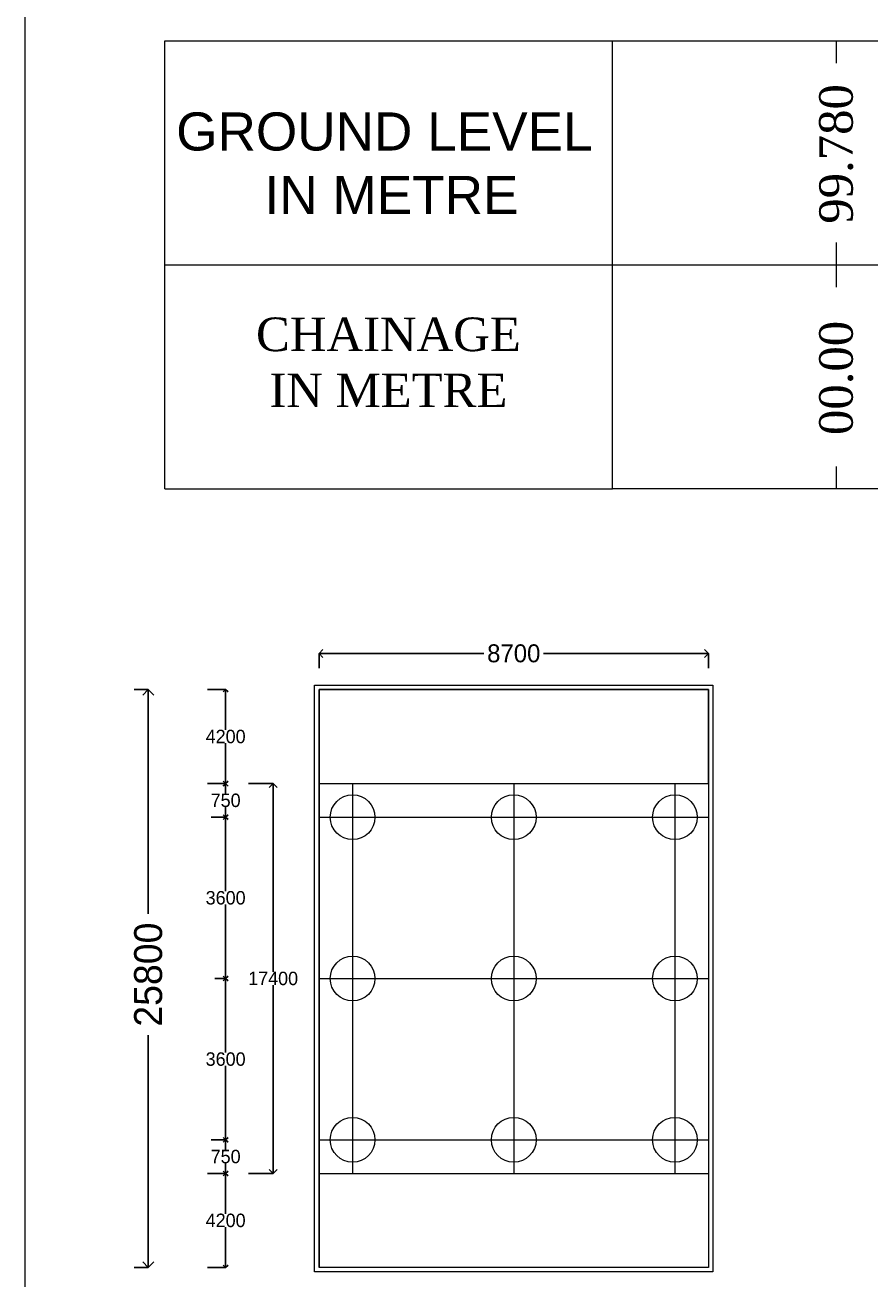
# Model space of a CAD drawing. Header units: millimetres. Extents: x -20950785 to 389010297, y -11535949 to 14056629.
# Tile 50 of 256: x 9284767 to 9322512, y -326331 to -270360. Entities that reach past the tile are written whole.
import ezdxf

# ---------------------------------------------------------------- set-up
doc = ezdxf.new("R2010")
doc.units = ezdxf.units.MM
doc.header["$LTSCALE"] = 60
doc.header["$MEASUREMENT"] = 0
doc.linetypes.add('ACAD_ISO03W100', pattern=[30, 12, -18])
doc.linetypes.add('DASHED2', pattern=[9.525, 6.35, -3.175])
doc.layers.add('PDF_H.F.L.', color=7, linetype='ACAD_ISO03W100')
doc.layers.add('TEXT', color=7, linetype='Continuous')
doc.styles.add('PDF Arial Bold', font='times.ttf')
doc.dimstyles.get("Standard").update_dxf_attribs({"dimtxt": 400, "dimasz": 215, "dimexe": 0.18, "dimexo": 0.0625, "dimgap": 0.09, "dimtad": 0, "dimtih": 1, "dimtoh": 1, "dimdec": 0, "dimzin": 4, "dimdsep": 46, "dimtxsty": 'Standard', "dimblk": 'OPEN90', "dimcen": 0, "dimadec": 0, "dimazin": 1, "dimtfac": 1, "dimtdec": 0, "dimtix": 1, "dimtofl": 0, "dimtmove": 0, "dimatfit": 3, "dimldrblk": 'OPEN30', "dimfxl": 1, "dimtolj": 1, "dimtzin": 0, "dimarcsym": 0})

# ---------------------------------------------------------------- blocks, each defined once
blk = doc.blocks.new('_Open90')
at = {"color": 0, "linetype": 'ByBlock', "lineweight": -2}
for p, q in [((0, 0), (-1, 0)), ((-0.5, 0.5), (0, 0)), ((0, 0), (-0.5, -0.5))]:
    blk.add_line(p, q, dxfattribs=at)
blk = doc.blocks.new('*D1521')
at = {"color": 0, "linetype": 'Continuous', "lineweight": -2, "transparency": 16777216}
for p, q in [((9293250, -305721), (9293729, -305721)), ((9293728, -305936), (9293728, -309021)), ((9293728, -312706), (9293728, -309622)), ((9293250, -312921), (9293729, -312921))]:
    blk.add_line(p, q, dxfattribs=at)
at = {"layer": 'Defpoints', "color": 0, "linetype": 'Continuous', "lineweight": 9, "transparency": 16777216}
for p in [(9293250, -305721), (9293250, -312921), (9293728, -312921)]:
    blk.add_point(p, dxfattribs=at)
at = {"color": 0, "linetype": 'Continuous', "lineweight": -2, "transparency": 16777216, "xscale": 215, "yscale": 215, "zscale": 215}
for p, rotation in [((9293728, -305721), 90), ((9293728, -312921), 270)]:
    blk.add_blockref('_Open90', p, dxfattribs=dict(at, rotation=rotation))
at = {"color": 0, "linetype": 'Continuous', "lineweight": 9, "transparency": 16777216, "insert": (9293728, -309321), "char_height": 400, "attachment_point": 5}
blk.add_mtext('\\A1;{\\H1.5x;3600}', dxfattribs=at)
blk = doc.blocks.new('_Open30')
at = {"color": 0, "linetype": 'ByBlock', "lineweight": -2}
for p, q in [((-1, 0.27), (0, 0)), ((0, 0), (-1, -0.27)), ((0, 0), (-1, 0))]:
    blk.add_line(p, q, dxfattribs=at)
blk = doc.blocks.new('*D1522')
at = {"color": 0, "linetype": 'Continuous', "lineweight": -2, "transparency": 16777216}
for p, q in [((9293250, -312921), (9293729, -312921)), ((9293728, -313136), (9293728, -316221)), ((9293728, -319906), (9293728, -316821)), ((9293250, -320121), (9293729, -320121))]:
    blk.add_line(p, q, dxfattribs=at)
at = {"layer": 'Defpoints', "color": 0, "linetype": 'Continuous', "lineweight": 9, "transparency": 16777216}
for p in [(9293250, -312921), (9293250, -320121), (9293728, -320121)]:
    blk.add_point(p, dxfattribs=at)
at = {"color": 0, "linetype": 'Continuous', "lineweight": -2, "transparency": 16777216, "xscale": 215, "yscale": 215, "zscale": 215}
for p, rotation in [((9293728, -312921), 90), ((9293728, -320121), 270)]:
    blk.add_blockref('_Open90', p, dxfattribs=dict(at, rotation=rotation))
at = {"color": 0, "linetype": 'Continuous', "lineweight": 9, "transparency": 16777216, "insert": (9293728, -316521), "char_height": 400, "attachment_point": 5}
blk.add_mtext('\\A1;{\\H1.5x;3600}', dxfattribs=at)
blk = doc.blocks.new('*D1523')
at = {"color": 0, "linetype": 'Continuous', "lineweight": -2, "transparency": 16777216}
for p, q in [((9293078, -320121), (9293729, -320121)), ((9293728, -320336), (9293728, -320571)), ((9293728, -321406), (9293728, -321172)), ((9293078, -321621), (9293729, -321621))]:
    blk.add_line(p, q, dxfattribs=at)
at = {"layer": 'Defpoints', "color": 0, "linetype": 'Continuous', "lineweight": 9, "transparency": 16777216}
for p in [(9293078, -320121), (9293078, -321621), (9293728, -321621)]:
    blk.add_point(p, dxfattribs=at)
at = {"color": 0, "linetype": 'Continuous', "lineweight": -2, "transparency": 16777216, "xscale": 215, "yscale": 215, "zscale": 215}
for p, rotation in [((9293728, -320121), 90), ((9293728, -321621), 270)]:
    blk.add_blockref('_Open90', p, dxfattribs=dict(at, rotation=rotation))
at = {"color": 0, "linetype": 'Continuous', "lineweight": 9, "transparency": 16777216, "insert": (9293728, -320871), "char_height": 400, "attachment_point": 5}
blk.add_mtext('\\A1;{\\H1.5x;750}', dxfattribs=at)
blk = doc.blocks.new('*D1524')
at = {"color": 0, "linetype": 'Continuous', "lineweight": -2, "transparency": 16777216}
for p, q in [((9293078, -304221), (9293729, -304221)), ((9293728, -304436), (9293728, -304671)), ((9293728, -305506), (9293728, -305272)), ((9293078, -305721), (9293729, -305721))]:
    blk.add_line(p, q, dxfattribs=at)
at = {"layer": 'Defpoints', "color": 0, "linetype": 'Continuous', "lineweight": 9, "transparency": 16777216}
for p in [(9293078, -304221), (9293078, -305721), (9293728, -305721)]:
    blk.add_point(p, dxfattribs=at)
at = {"color": 0, "linetype": 'Continuous', "lineweight": -2, "transparency": 16777216, "xscale": 215, "yscale": 215, "zscale": 215}
for p, rotation in [((9293728, -304221), 90), ((9293728, -305721), 270)]:
    blk.add_blockref('_Open90', p, dxfattribs=dict(at, rotation=rotation))
at = {"color": 0, "linetype": 'Continuous', "lineweight": 9, "transparency": 16777216, "insert": (9293728, -304971), "char_height": 400, "attachment_point": 5}
blk.add_mtext('\\A1;{\\H1.5x;750}', dxfattribs=at)
blk = doc.blocks.new('*D1529')
at = {"color": 0, "linetype": 'Continuous', "lineweight": -2, "transparency": 16777216}
for p, q in [((9297900, -299060), (9297900, -298410)), ((9298250, -298410), (9305267, -298410)), ((9314950, -298410), (9307934, -298410)), ((9315300, -299060), (9315300, -298410))]:
    blk.add_line(p, q, dxfattribs=at)
at = {"layer": 'Defpoints', "color": 0, "linetype": 'Continuous', "lineweight": 9, "transparency": 16777216}
for p in [(9315300, -298410), (9297900, -299061), (9315300, -299061)]:
    blk.add_point(p, dxfattribs=at)
at = {"color": 0, "linetype": 'Continuous', "lineweight": -2, "transparency": 16777216, "xscale": 350, "yscale": 350, "zscale": 350, "rotation": 180}
blk.add_blockref('_Open90', (9297900, -298410), dxfattribs=at)
at = {"color": 0, "linetype": 'Continuous', "lineweight": -2, "transparency": 16777216, "xscale": 350, "yscale": 350, "zscale": 350}
blk.add_blockref('_Open90', (9315300, -298410), dxfattribs=at)
at = {"color": 0, "linetype": 'Continuous', "lineweight": 9, "transparency": 16777216, "insert": (9306600, -298410), "char_height": 400, "attachment_point": 5}
blk.add_mtext('\\A1;{\\H2x;8700}', dxfattribs=at)
blk = doc.blocks.new('*D1569')
at = {"color": 0, "linetype": 'Continuous', "lineweight": -2, "transparency": 16777216}
for p, q in [((9294745, -304221), (9295849, -304221)), ((9295849, -304571), (9295849, -312621)), ((9295849, -321271), (9295849, -313222)), ((9294745, -321621), (9295849, -321621))]:
    blk.add_line(p, q, dxfattribs=at)
at = {"layer": 'Defpoints', "color": 0, "linetype": 'Continuous', "lineweight": 9, "transparency": 16777216}
for p in [(9294745, -304221), (9294745, -321621), (9295849, -321621)]:
    blk.add_point(p, dxfattribs=at)
at = {"color": 0, "linetype": 'Continuous', "lineweight": -2, "transparency": 16777216, "xscale": 350, "yscale": 350, "zscale": 350}
for p, rotation in [((9295849, -304221), 90), ((9295849, -321621), 270)]:
    blk.add_blockref('_Open90', p, dxfattribs=dict(at, rotation=rotation))
at = {"color": 0, "linetype": 'Continuous', "lineweight": 9, "transparency": 16777216, "insert": (9295849, -312921), "char_height": 400, "attachment_point": 5}
blk.add_mtext('\\A1;{\\H1.5x;17400}', dxfattribs=at)
blk = doc.blocks.new('*D1570')
at = {"color": 0, "lineweight": -2, "transparency": 16777216}
for p, q in [((9289647, -300021), (9290273, -300021)), ((9290273, -300521), (9290273, -310039)), ((9290273, -325321), (9290273, -315456)), ((9289647, -325821), (9290273, -325821))]:
    blk.add_line(p, q, dxfattribs=at)
at = {"layer": 'Defpoints', "color": 0, "lineweight": 9, "transparency": 16777216}
for p in [(9289647, -300021), (9289647, -325821), (9290273, -325821)]:
    blk.add_point(p, dxfattribs=at)
at = {"color": 0, "lineweight": -2, "transparency": 16777216, "xscale": 500, "yscale": 500, "zscale": 500}
for p, rotation in [((9290273, -300021), 90), ((9290273, -325821), 270)]:
    blk.add_blockref('_Open90', p, dxfattribs=dict(at, rotation=rotation))
at = {"color": 0, "transparency": 16777216, "insert": (9290273, -312748), "char_height": 1000, "attachment_point": 5, "rotation": 90}
blk.add_mtext('\\A1;{\\H1.25x;25800}', dxfattribs=at)
blk = doc.blocks.new('*D1571')
at = {"color": 0, "linetype": 'Continuous', "lineweight": -2, "transparency": 16777216}
for p, q in [((9292917, -300021), (9293729, -300021)), ((9293728, -300236), (9293728, -301821)), ((9293728, -304006), (9293728, -302422)), ((9292917, -304221), (9293729, -304221))]:
    blk.add_line(p, q, dxfattribs=at)
at = {"layer": 'Defpoints', "color": 0, "linetype": 'Continuous', "lineweight": 9, "transparency": 16777216}
for p in [(9292917, -300021), (9293728, -300021), (9292917, -304221)]:
    blk.add_point(p, dxfattribs=at)
at = {"color": 0, "linetype": 'Continuous', "lineweight": -2, "transparency": 16777216, "xscale": 215, "yscale": 215, "zscale": 215}
for p, rotation in [((9293728, -300021), 90), ((9293728, -304221), 270)]:
    blk.add_blockref('_Open90', p, dxfattribs=dict(at, rotation=rotation))
at = {"color": 0, "linetype": 'Continuous', "lineweight": 9, "transparency": 16777216, "insert": (9293728, -302121), "char_height": 400, "attachment_point": 5}
blk.add_mtext('\\A1;{\\H1.5x;4200}', dxfattribs=at)
blk = doc.blocks.new('*D1572')
at = {"color": 0, "linetype": 'Continuous', "lineweight": -2, "transparency": 16777216}
for p, q in [((9292917, -321621), (9293729, -321621)), ((9293728, -321836), (9293728, -323421)), ((9293728, -325606), (9293728, -324022)), ((9292917, -325821), (9293729, -325821))]:
    blk.add_line(p, q, dxfattribs=at)
at = {"layer": 'Defpoints', "color": 0, "linetype": 'Continuous', "lineweight": 9, "transparency": 16777216}
for p in [(9292917, -321621), (9293728, -321621), (9292917, -325821)]:
    blk.add_point(p, dxfattribs=at)
at = {"color": 0, "linetype": 'Continuous', "lineweight": -2, "transparency": 16777216, "xscale": 215, "yscale": 215, "zscale": 215}
for p, rotation in [((9293728, -321621), 90), ((9293728, -325821), 270)]:
    blk.add_blockref('_Open90', p, dxfattribs=dict(at, rotation=rotation))
at = {"color": 0, "linetype": 'Continuous', "lineweight": 9, "transparency": 16777216, "insert": (9293728, -323721), "char_height": 400, "attachment_point": 5}
blk.add_mtext('\\A1;{\\H1.5x;4200}', dxfattribs=at)

msp = doc.modelspace()

# ---------------------------------------------------------------- hatches: boundary and pattern name
at = {"lineweight": 9, "ltscale": 20}
h = msp.add_hatch(dxfattribs=at)
h.set_pattern_fill('AR-CONC', color=256, scale=100)
h.set_pattern_definition([(50, (7449959.4, -368372.3), (717.26018, -62.75213), [75, -825]), (355, (7449959.4, -368372.3), (-138.75133, 752.19213), [60, -660]), (100.451444, (7450019.2, -368377.56), (578.50885, 689.44), [63.7402, -701.1421]), (46.1842, (7449959.4, -368172.3), (1067.24133, -165.51928), [112.5, -1237.5]), (96.635635, (7450048.3, -368186.1), (934.66195, 974.1186), [95.61034, -1051.71376]), (351.184164, (7449959.4, -368172.3), (934.66195, 974.1186), [90, -990]), (21, (7450059.4, -368222.3), (596.90705, -402.61889), [75, -825]), (326, (7450059.4, -368222.3), (243.31533, 725.15005), [60, -660]), (71.451445, (7450109.15, -368255.9), (840.22238, 322.53115), [63.7402, -701.1421]), (37.5, (7449959.4, -368372.33), (12.159855, 332.893854), [0, -652, 0, -670, 0, -662.5]), (7.5, (7449959.4, -368372.33), (263.06954, 394.41171), [0, -382, 0, -637, 0, -252.5]), (327.5, (7449736.4, -368372.33), (533.822436, -22.554872), [0, -250, 0, -780, 0, -1035]), (317.5, (7449636.4, -368372.33), (583.18617, 100.10498), [0, -325, 0, -518, 0, -735])])
h.paths.add_polyline_path([(9305042.98, -384239.68), (9303042.98, -384239.68), (9303042.98, -392489.68), (9305042.98, -392489.68)])
h.paths.add_polyline_path([(9305063.93, -404820.18), (9309693.04, -404820.18), (9309693.04, -404038.95), (9305063.93, -404038.95)], flags=9)
h.paths.add_polyline_path([(9305063.93, -400320.18), (9309693.04, -400320.18), (9309693.04, -399538.95), (9305063.93, -399538.95)], flags=9)
h.paths.add_polyline_path([(9305063.42, -392571.69), (9309693.54, -392571.69), (9309693.54, -391787.44), (9305063.42, -391787.44)], flags=9)
h.paths.add_polyline_path([(9305063.42, -384321.69), (9309693.54, -384321.69), (9309693.54, -383537.44), (9305063.42, -383537.44)], flags=9)
h.paths.add_polyline_path([(9305063.93, -374820.18), (9309693.04, -374820.18), (9309693.04, -374038.95), (9305063.93, -374038.95)], flags=9)
h.paths.add_polyline_path([(9313973.91, -402653.12), (9318584.89, -402653.12), (9318584.89, -400724.92), (9313973.91, -400724.92)], flags=9)
h.paths.add_polyline_path([(9314193.96, -379995.34), (9316441.95, -379995.34), (9316441.95, -378909.55), (9314193.96, -378909.55)], flags=9)
h.paths.add_polyline_path([(9299891.52, -409948.64), (9314430.04, -409948.64), (9314430.04, -407866.97), (9299891.52, -407866.97)], flags=9)
h.paths.add_polyline_path([(9313830.17, -397406.65), (9318463.31, -397406.65), (9318463.31, -394634.71), (9313830.17, -394634.71)], flags=9)
h.paths.add_polyline_path([(9313498.94, -388715.78), (9318154.59, -388715.78), (9318154.59, -387629.99), (9313498.94, -387629.99)], flags=9)
h.paths.add_polyline_path([(9413985.31, -333598.75), (9424793.98, -333598.75), (9424793.98, -331283.91), (9413985.31, -331283.91)], flags=9)
h.paths.add_polyline_path([(9383405.73, -238638.61), (9388658.05, -238638.61), (9388658.05, -237335.66), (9383405.73, -237335.66)], flags=9)
h.paths.add_polyline_path([(9383489.63, -236841.36), (9388741.94, -236841.36), (9388741.94, -235538.4), (9383489.63, -235538.4)], flags=9)
h.paths.add_polyline_path([(9402505.26, -237732.81), (9408047.7, -237732.81), (9408047.7, -236429.85), (9402505.26, -236429.85)], flags=9)
h.paths.add_polyline_path([(9402428.52, -235857.48), (9407970.97, -235857.48), (9407970.97, -234554.53), (9402428.52, -234554.53)], flags=9)
h.paths.add_polyline_path([(9364133.54, -237732.81), (9369675.99, -237732.81), (9369675.99, -236429.85), (9364133.54, -236429.85)], flags=9)
h.paths.add_polyline_path([(9364056.8, -235857.48), (9369599.25, -235857.48), (9369599.25, -234554.53), (9364056.8, -234554.53)], flags=9)
h.paths.add_polyline_path([(9470139.99, -397353.43), (9566841.73, -397353.43), (9566841.73, -388863.45), (9470139.99, -388863.45)], flags=9)
h.paths.add_polyline_path([(9552010.34, -416787.57), (9561144.66, -416787.57), (9561144.66, -412444.38), (9552010.34, -412444.38)], flags=9)
h.paths.add_polyline_path([(9494166.13, -408126.44), (9580947.88, -408126.44), (9580947.88, -400905.14), (9494166.13, -400905.14)], flags=9)
h.paths.add_polyline_path([(9468893.12, -416988.19), (9488963.93, -416988.19), (9488963.93, -412710.73), (9468893.12, -412710.73)], flags=9)
h.paths.add_polyline_path([(9562715.43, -387910.9), (9568184.34, -387910.9), (9568184.34, -384361.68), (9562715.43, -384361.68)], flags=9)
h.paths.add_polyline_path([(9550938.3, -422794.46), (9563611.71, -422794.46), (9563611.71, -418517), (9550938.3, -418517)], flags=9)
h.paths.add_polyline_path([(9530595.59, -387988.59), (9535656.82, -387988.59), (9535656.82, -384439.38), (9530595.59, -384439.38)], flags=9)
h.paths.add_polyline_path([(9506972.43, -388227.15), (9512305.84, -388227.15), (9512305.84, -384677.93), (9506972.43, -384677.93)], flags=9)
h.paths.add_polyline_path([(9517674.4, -416644.23), (9530433.07, -416644.23), (9530433.07, -412366.77), (9517674.4, -412366.77)], flags=9)
h.paths.add_polyline_path([(9482212.53, -388150.03), (9489933.27, -388150.03), (9489933.27, -384600.81), (9482212.53, -384600.81)], flags=9)
h.paths.add_polyline_path([(9472773.31, -404978.19), (9487585.44, -404978.19), (9487585.44, -400700.74), (9472773.31, -400700.74)], flags=9)
h.paths.add_polyline_path([(9517436.28, -422731.55), (9534382.81, -422731.55), (9534382.81, -418454.09), (9517436.28, -418454.09)], flags=9)
h.paths.add_polyline_path([(9501707.34, -365850.63), (9577753.12, -365850.63), (9577753.12, -240258.29), (9501707.34, -240258.29)], flags=9)
h.paths.add_polyline_path([(9449811.58, -327898.14), (9455063.89, -327898.14), (9455063.89, -326595.19), (9449811.58, -326595.19)], flags=9)
h.paths.add_polyline_path([(9349562.22, -313541.63), (9355104.67, -313541.63), (9355104.67, -312238.68), (9349562.22, -312238.68)], flags=9)
h.paths.add_polyline_path([(9347213.24, -337446.77), (9358569.92, -337446.77), (9358569.92, -335131.32), (9347213.24, -335131.32)], flags=9)
h.paths.add_polyline_path([(9345865.05, -346911.82), (9351992.76, -346911.82), (9351992.76, -345391.7), (9345865.05, -345391.7)], flags=9)
h.paths.add_polyline_path([(9420584.11, -336053.73), (9432408.63, -336053.73), (9432408.63, -333738.49), (9420584.11, -333738.49)], flags=9)
h.paths.add_polyline_path([(9389335.6, -300830.25), (9396075.39, -300830.25), (9396075.39, -299310.14), (9389335.6, -299310.14)], flags=9)
h.paths.add_polyline_path([(9389335.6, -302668.66), (9395463.3, -302668.66), (9395463.3, -301148.54), (9389335.6, -301148.54)], flags=9)
h.paths.add_polyline_path([(9389335.6, -303753.85), (9395463.3, -303753.85), (9395463.3, -302233.73), (9389335.6, -302233.73)], flags=9)
h.paths.add_polyline_path([(9389258.52, -304780.96), (9395386.22, -304780.96), (9395386.22, -303260.85), (9389258.52, -303260.85)], flags=9)
h.paths.add_polyline_path([(9389258.52, -310501.4), (9395386.22, -310501.4), (9395386.22, -308981.29), (9389258.52, -308981.29)], flags=9)
h.paths.add_polyline_path([(9389278.29, -313512.52), (9395405.99, -313512.52), (9395405.99, -311992.4), (9389278.29, -311992.4)], flags=9)
h.paths.add_polyline_path([(9414444.94, -312646.4), (9419697.26, -312646.4), (9419697.26, -311343.44), (9414444.94, -311343.44)], flags=9)
h.paths.add_polyline_path([(9414444.94, -311827.14), (9419697.26, -311827.14), (9419697.26, -310524.18), (9414444.94, -310524.18)], flags=9)
h.paths.add_polyline_path([(9458693.9, -311780.63), (9463946.22, -311780.63), (9463946.22, -310477.67), (9458693.9, -310477.67)], flags=9)
h.paths.add_polyline_path([(9449811.58, -324793.12), (9455063.89, -324793.12), (9455063.89, -323490.17), (9449811.58, -323490.17)], flags=9)
h.paths.add_polyline_path([(9458677.16, -304443.26), (9468516.31, -304443.26), (9468516.31, -303140.3), (9458677.16, -303140.3)], flags=9)
h.paths.add_polyline_path([(9389294.87, -299744.5), (9399134.03, -299744.5), (9399134.03, -298441.55), (9389294.87, -298441.55)], flags=9)
h.paths.add_polyline_path([(9384195.69, -306101.36), (9385794.75, -306101.36), (9385794.75, -305232.72), (9384195.69, -305232.72)], flags=9)
h.paths.add_polyline_path([(9361995.69, -306102.7), (9363594.75, -306102.7), (9363594.75, -305234.06), (9361995.69, -305234.06)], flags=9)
h.paths.add_polyline_path([(9379311.6, -306096.36), (9380910.66, -306096.36), (9380910.66, -305227.72), (9379311.6, -305227.72)], flags=9)
h.paths.add_polyline_path([(9373111.6, -306079.85), (9374710.66, -306079.85), (9374710.66, -305211.22), (9373111.6, -305211.22)], flags=9)
h.paths.add_polyline_path([(9367110.63, -306096.36), (9368709.69, -306096.36), (9368709.69, -305227.72), (9367110.63, -305227.72)], flags=9)
h.paths.add_polyline_path([(9368069.84, -299361.93), (9381531.49, -299361.93), (9381531.49, -298158.97), (9368069.84, -298158.97)], flags=9)
h.paths.add_polyline_path([(9327769.74, -299369.32), (9339071.11, -299369.32), (9339071.11, -298283.53), (9327769.74, -298283.53)], flags=9)
h.paths.add_polyline_path([(9349535.67, -304868.24), (9354787.99, -304868.24), (9354787.99, -303565.28), (9349535.67, -303565.28)], flags=9)
h.paths.add_polyline_path([(9349535.67, -304069.85), (9354787.99, -304069.85), (9354787.99, -302766.9), (9349535.67, -302766.9)], flags=9)
h.paths.add_polyline_path([(9349535.67, -303068.24), (9354787.99, -303068.24), (9354787.99, -301765.28), (9349535.67, -301765.28)], flags=9)
h.paths.add_polyline_path([(9349535.67, -301019.01), (9355312.63, -301019.01), (9355312.63, -299716.06), (9349535.67, -299716.06)], flags=9)
h.paths.add_polyline_path([(9349562.22, -310541.63), (9355104.67, -310541.63), (9355104.67, -309238.68), (9349562.22, -309238.68)], flags=9)
h.paths.add_polyline_path([(9314363.84, -333493.79), (9315925.46, -333493.79), (9315925.46, -332408), (9314363.84, -332408)], flags=9)
h.paths.add_polyline_path([(9312578.34, -333468.87), (9314139.96, -333468.87), (9314139.96, -332383.07), (9312578.34, -332383.07)], flags=9)
h.paths.add_polyline_path([(9308483.9, -361666.38), (9310357.84, -361666.38), (9310357.84, -360363.43), (9308483.9, -360363.43)], flags=9)
h.paths.add_polyline_path([(9302921.17, -361616.25), (9304795.11, -361616.25), (9304795.11, -360313.29), (9302921.17, -360313.29)], flags=9)
h.paths.add_polyline_path([(9297253.55, -361678.38), (9299127.49, -361678.38), (9299127.49, -360375.43), (9297253.55, -360375.43)], flags=9)
h.paths.add_polyline_path([(9414375, -304228.7), (9422572.51, -304228.7), (9422572.51, -301913.66), (9414375, -301913.66)], flags=9)
h.paths.add_polyline_path([(9420153.66, -329503.83), (9430871.25, -329503.83), (9430871.25, -328566.36), (9420153.66, -328566.36)], flags=9)
h.paths.add_polyline_path([(9422296.31, -328713.78), (9427864.34, -328713.78), (9427864.34, -327776.91), (9422296.31, -327776.91)], flags=9)
h.paths.add_polyline_path([(9386464.47, -320159.35), (9397273.14, -320159.35), (9397273.14, -317844.51), (9386464.47, -317844.51)], flags=9)
h.paths.add_polyline_path([(9423429.15, -345029.23), (9429952.39, -345029.23), (9429952.39, -344091.76), (9423429.15, -344091.76)], flags=9)
h.paths.add_polyline_path([(9384096.03, -346811.82), (9390223.73, -346811.82), (9390223.73, -345291.7), (9384096.03, -345291.7)], flags=9)
h.paths.add_polyline_path([(9414451.47, -350037.06), (9420593.74, -350037.06), (9420593.74, -348943.34), (9414451.47, -348943.34)], flags=9)
h.paths.add_polyline_path([(9450756.87, -349829.35), (9456009.19, -349829.35), (9456009.19, -348526.39), (9450756.87, -348526.39)], flags=9)
h.paths.add_polyline_path([(9439290.04, -370630.47), (9449941.3, -370630.47), (9449941.3, -368350.29), (9439290.04, -368350.29)], flags=9)
h.paths.add_polyline_path([(9403273.66, -370710.22), (9413924.92, -370710.22), (9413924.92, -368430.05), (9403273.66, -368430.05)], flags=9)
h.paths.add_polyline_path([(9300516.87, -366701.34), (9314336.53, -366701.34), (9314336.53, -364638.33), (9300516.87, -364638.33)], flags=9)
h.paths.add_polyline_path([(9366166.87, -377213.33), (9381441.23, -377213.33), (9381441.23, -374933.16), (9366166.87, -374933.16)], flags=9)
h.paths.add_polyline_path([(9458693.9, -305386.84), (9464470.86, -305386.84), (9464470.86, -304083.88), (9458693.9, -304083.88)], flags=9)
h.paths.add_polyline_path([(9458693.9, -312730.69), (9463946.22, -312730.69), (9463946.22, -311427.73), (9458693.9, -311427.73)], flags=9)
h.paths.add_polyline_path([(9458693.9, -309729.68), (9463946.22, -309729.68), (9463946.22, -308426.73), (9458693.9, -308426.73)], flags=9)
h.paths.add_polyline_path([(9458693.9, -308328.07), (9463946.22, -308328.07), (9463946.22, -307025.12), (9458693.9, -307025.12)], flags=9)
h.paths.add_polyline_path([(9458693.9, -307328.07), (9463946.22, -307328.07), (9463946.22, -306025.12), (9458693.9, -306025.12)], flags=9)
h.paths.add_polyline_path([(9413637.58, -327941.52), (9418902.39, -327941.52), (9418902.39, -327004.05), (9413637.58, -327004.05)], flags=9)
h.paths.add_polyline_path([(9413747.21, -325010.47), (9418999.53, -325010.47), (9418999.53, -323707.51), (9413747.21, -323707.51)], flags=9)
h.paths.add_polyline_path([(9414444.94, -309343.42), (9419697.26, -309343.42), (9419697.26, -308040.46), (9414444.94, -308040.46)], flags=9)
h.paths.add_polyline_path([(9414444.94, -307355.23), (9419697.26, -307355.23), (9419697.26, -306052.28), (9414444.94, -306052.28)], flags=9)
h.paths.add_polyline_path([(9414444.94, -306355.23), (9419697.26, -306355.23), (9419697.26, -305052.28), (9414444.94, -305052.28)], flags=9)
h.paths.add_polyline_path([(9435421.89, -303639.18), (9442445.6, -303639.18), (9442445.6, -302336.22), (9435421.89, -302336.22)], flags=9)
h.paths.add_polyline_path([(9444509.1, -303573.48), (9452460.41, -303573.48), (9452460.41, -302270.52), (9444509.1, -302270.52)], flags=9)
h.paths.add_polyline_path([(9440938.37, -305167.62), (9443489.38, -305234.39), (9443517.79, -304148.96), (9440966.78, -304082.2)], flags=9)
h.paths.add_polyline_path([(9445404.56, -305111.44), (9455039.44, -305363.61), (9455067.85, -304278.19), (9445432.97, -304026.01)], flags=9)
h.paths.add_polyline_path([(9336379.21, -300679.59), (9336380.03, -300679.59), (9336380.03, -300679.16), (9336379.21, -300679.16)], flags=9)
h.paths.add_polyline_path([(9431205.45, -223146.7), (9442406.76, -223146.7), (9442406.76, -220540.71), (9431205.45, -220540.71)], flags=9)
h.paths.add_polyline_path([(9320824.74, -223405.63), (9337481.44, -223405.63), (9337481.44, -220799.63), (9320824.74, -220799.63)], flags=9)
h.paths.add_polyline_path([(9384386.02, -234040.14), (9392408.29, -234040.14), (9392408.29, -232520.03), (9384386.02, -232520.03)], flags=9)
h.paths.add_polyline_path([(9379703.62, -232981.1), (9388683.04, -232981.1), (9388683.04, -231460.98), (9379703.62, -231460.98)], flags=9)
h.paths.add_polyline_path([(9376996.53, -230478.8), (9400269.53, -230478.8), (9400269.53, -228307.21), (9376996.53, -228307.21)], flags=9)
h.paths.add_polyline_path([(9470544.37, -270483.67), (9490859.26, -270483.67), (9490859.26, -267280.9), (9470544.37, -267280.9)], flags=9)
h.paths.add_polyline_path([(9474828.62, -288268.09), (9487143.87, -288268.09), (9487143.87, -282565.31), (9474828.62, -282565.31)], flags=9)
h.paths.add_polyline_path([(9474732.2, -277679.86), (9487476.8, -277679.86), (9487476.8, -274477.09), (9474732.2, -274477.09)], flags=9)
h.paths.add_polyline_path([(9410656.28, -267478.28), (9413865.91, -267478.28), (9413865.91, -264220.89), (9410656.28, -264220.89)], flags=9)
h.paths.add_polyline_path([(9417374.5, -262541.27), (9423502.2, -262541.27), (9423502.2, -261021.16), (9417374.5, -261021.16)], flags=9)
h.paths.add_polyline_path([(9357966.28, -267478.28), (9361175.91, -267478.28), (9361175.91, -264220.89), (9357966.28, -264220.89)], flags=9)
h.paths.add_polyline_path([(9364308.68, -262578.54), (9370436.39, -262578.54), (9370436.39, -261058.42), (9364308.68, -261058.42)], flags=9)
h.paths.add_polyline_path([(9395823.55, -263660.39), (9401951.25, -263660.39), (9401951.25, -262140.28), (9395823.55, -262140.28)], flags=9)
h.paths.add_polyline_path([(9392117.31, -268734.73), (9395010.72, -268734.73), (9395010.72, -265627.34), (9392117.31, -265627.34)], flags=9)
h.paths.add_polyline_path([(9380823.55, -263660.39), (9386951.25, -263660.39), (9386951.25, -262140.28), (9380823.55, -262140.28)], flags=9)
h.paths.add_polyline_path([(9377117.31, -268734.73), (9380010.72, -268734.73), (9380010.72, -265627.34), (9377117.31, -265627.34)], flags=9)
h.paths.add_polyline_path([(9410098.66, -279536.02), (9410098.66, -272695.17), (9406895.89, -272695.17), (9406895.89, -279536.02)], flags=9)
h.paths.add_polyline_path([(9410098.66, -289005.56), (9410098.66, -283272.14), (9406895.89, -283272.14), (9406895.89, -289005.56)], flags=9)
h.paths.add_polyline_path([(9395098.66, -279536.02), (9395098.66, -272695.17), (9391895.89, -272695.17), (9391895.89, -279536.02)], flags=9)
h.paths.add_polyline_path([(9395098.66, -288979.6), (9395098.66, -283246.18), (9391895.89, -283246.18), (9391895.89, -288979.6)], flags=9)
h.paths.add_polyline_path([(9380098.66, -279536.02), (9380098.66, -272695.17), (9376895.89, -272695.17), (9376895.89, -279536.02)], flags=9)
h.paths.add_polyline_path([(9380098.66, -288991.5), (9380098.66, -283258.08), (9376895.89, -283258.08), (9376895.89, -288991.5)], flags=9)
h.paths.add_polyline_path([(9365098.66, -279536.02), (9365098.66, -272695.17), (9361895.89, -272695.17), (9361895.89, -279536.02)], flags=9)
h.paths.add_polyline_path([(9365098.66, -288955.81), (9365098.66, -283222.39), (9361895.89, -283222.39), (9361895.89, -288955.81)], flags=9)
h.paths.add_polyline_path([(9462598.66, -279536.02), (9462598.66, -272695.17), (9459395.89, -272695.17), (9459395.89, -279536.02)], flags=9)
h.paths.add_polyline_path([(9462598.66, -289622), (9462598.66, -282781.15), (9459395.89, -282781.15), (9459395.89, -289622)], flags=9)
h.paths.add_polyline_path([(9452598.66, -279502.49), (9452598.66, -272661.65), (9449395.89, -272661.65), (9449395.89, -279502.49)], flags=9)
h.paths.add_polyline_path([(9452598.66, -289622), (9452598.66, -282781.15), (9449395.89, -282781.15), (9449395.89, -289622)], flags=9)
h.paths.add_polyline_path([(9290544.37, -270483.67), (9310859.26, -270483.67), (9310859.26, -267280.9), (9290544.37, -267280.9)], flags=9)
h.paths.add_polyline_path([(9294828.62, -288268.09), (9307143.87, -288268.09), (9307143.87, -282565.31), (9294828.62, -282565.31)], flags=9)
h.paths.add_polyline_path([(9294732.2, -277679.86), (9307476.8, -277679.86), (9307476.8, -274477.09), (9294732.2, -274477.09)], flags=9)
h.paths.add_polyline_path([(9442598.66, -279536.02), (9442598.66, -272695.17), (9439395.89, -272695.17), (9439395.89, -279536.02)], flags=9)
h.paths.add_polyline_path([(9442598.66, -289622), (9442598.66, -282781.15), (9439395.89, -282781.15), (9439395.89, -289622)], flags=9)
h.paths.add_polyline_path([(9432598.66, -279536.02), (9432598.66, -272695.17), (9429395.89, -272695.17), (9429395.89, -279536.02)], flags=9)
h.paths.add_polyline_path([(9432598.66, -289622), (9432598.66, -282781.15), (9429395.89, -282781.15), (9429395.89, -289622)], flags=9)
h.paths.add_polyline_path([(9422598.66, -279536.02), (9422598.66, -272695.17), (9419395.89, -272695.17), (9419395.89, -279536.02)], flags=9)
h.paths.add_polyline_path([(9422598.66, -289622), (9422598.66, -282781.15), (9419395.89, -282781.15), (9419395.89, -289622)], flags=9)
h.paths.add_polyline_path([(9412598.66, -279536.02), (9412598.66, -272695.17), (9409395.89, -272695.17), (9409395.89, -279536.02)], flags=9)
h.paths.add_polyline_path([(9412598.66, -288982.31), (9412598.66, -283248.89), (9409395.89, -283248.89), (9409395.89, -288982.31)], flags=9)
h.paths.add_polyline_path([(9402598.66, -279536.02), (9402598.66, -272695.17), (9399395.89, -272695.17), (9399395.89, -279536.02)], flags=9)
h.paths.add_polyline_path([(9402598.66, -289005.56), (9402598.66, -283272.14), (9399395.89, -283272.14), (9399395.89, -289005.56)], flags=9)
h.paths.add_polyline_path([(9392598.66, -279536.02), (9392598.66, -272695.17), (9389395.89, -272695.17), (9389395.89, -279536.02)], flags=9)
h.paths.add_polyline_path([(9392598.66, -288979.6), (9392598.66, -283246.18), (9389395.89, -283246.18), (9389395.89, -288979.6)], flags=9)
h.paths.add_polyline_path([(9382598.66, -279536.02), (9382598.66, -272695.17), (9379395.89, -272695.17), (9379395.89, -279536.02)], flags=9)
h.paths.add_polyline_path([(9382598.66, -288986.09), (9382598.66, -283252.67), (9379395.89, -283252.67), (9379395.89, -288986.09)], flags=9)
h.paths.add_polyline_path([(9372598.66, -279536.02), (9372598.66, -272695.17), (9369395.89, -272695.17), (9369395.89, -279536.02)], flags=9)
h.paths.add_polyline_path([(9372598.66, -288991.5), (9372598.66, -283258.08), (9369395.89, -283258.08), (9369395.89, -288991.5)], flags=9)
h.paths.add_polyline_path([(9362598.66, -279536.02), (9362598.66, -272695.17), (9359395.89, -272695.17), (9359395.89, -279536.02)], flags=9)
h.paths.add_polyline_path([(9362598.66, -288955.81), (9362598.66, -283222.39), (9359395.89, -283222.39), (9359395.89, -288955.81)], flags=9)
h.paths.add_polyline_path([(9352598.66, -279536.02), (9352598.66, -272695.17), (9349395.89, -272695.17), (9349395.89, -279536.02)], flags=9)
h.paths.add_polyline_path([(9352598.66, -288983.39), (9352598.66, -283249.97), (9349395.89, -283249.97), (9349395.89, -288983.39)], flags=9)
h.paths.add_polyline_path([(9342598.66, -279536.02), (9342598.66, -272695.17), (9339395.89, -272695.17), (9339395.89, -279536.02)], flags=9)
h.paths.add_polyline_path([(9342598.66, -288962.3), (9342598.66, -283228.88), (9339395.89, -283228.88), (9339395.89, -288962.3)], flags=9)
h.paths.add_polyline_path([(9332598.66, -279536.02), (9332598.66, -272695.17), (9329395.89, -272695.17), (9329395.89, -279536.02)], flags=9)
h.paths.add_polyline_path([(9332598.66, -289068.28), (9332598.66, -283334.86), (9329395.89, -283334.86), (9329395.89, -289068.28)], flags=9)
h.paths.add_polyline_path([(9322598.66, -279536.02), (9322598.66, -272695.17), (9319395.89, -272695.17), (9319395.89, -279536.02)], flags=9)
h.paths.add_polyline_path([(9322598.66, -288978.52), (9322598.66, -283245.1), (9319395.89, -283245.1), (9319395.89, -288978.52)], flags=9)

# ---------------------------------------------------------------- linework, layer by layer
at = {"color": 7, "linetype": 'Continuous', "lineweight": 9, "ltscale": 20}
for p, q in [((9291013.43, -281064.1), (9291013.43, -271064.1)), ((9291013.43, -271064.1), (9311013.43, -271064.1)), ((9311013.43, -281064.1), (9311013.43, -271064.1)), ((9311013.43, -271064.1), (9471013.43, -271064.1)), ((9321013.43, -272064.1), (9321013.43, -271064.1)), ((9321013.43, -281064.1), (9321013.43, -280064.1)), ((9291013.43, -291064.1), (9291013.43, -281064.1)), ((9291013.43, -281064.1), (9491013.43, -281064.1)), ((9311013.43, -291064.1), (9311013.43, -281064.1)), ((9321013.43, -282064.1), (9321013.43, -281064.1)), ((9321013.43, -291064.1), (9321013.43, -290064.1)), ((9291013.43, -291064.1), (9311013.43, -291064.1)), ((9451013.43, -291064.1), (9311013.43, -291064.1))]:
    msp.add_line(p, q, dxfattribs=at)
at = {"color": 7, "linetype": 'DASHED2', "lineweight": 9, "ltscale": 1000}
for p, q in [((9297700.3, -326021.43), (9297700.3, -299821.43)), ((9297700.3, -299821.43), (9315500.3, -299821.43)), ((9315500.3, -299821.43), (9315500.3, -326021.43)), ((9315500.3, -326021.43), (9297700.3, -326021.43))]:
    msp.add_line(p, q, dxfattribs=at)
at = {"color": 7, "linetype": 'Continuous', "lineweight": 9}
for p, q in [((9297900.3, -300021.43), (9297900.3, -325821.43)), ((9315300.3, -300021.43), (9297900.3, -300021.43)), ((9297900.3, -325821.43), (9297900.3, -300021.43)), ((9297900.3, -300021.43), (9315300.3, -300021.43)), ((9315300.3, -304221.43), (9315300.3, -300021.43)), ((9315300.3, -300021.43), (9315300.3, -325821.43)), ((9315300.3, -301021.43), (9315300.3, -324821.43)), ((9297900.3, -304221.43), (9315300.3, -304221.43)), ((9297900.3, -321621.43), (9315300.3, -321621.43)), ((9315300.3, -321621.43), (9315300.3, -325821.43)), ((9315300.3, -325821.43), (9297900.3, -325821.43)), ((9315300.3, -325821.43), (9297900.3, -325821.43))]:
    msp.add_line(p, q, dxfattribs=at)
at = {"color": 7, "linetype": 'Continuous', "lineweight": 9, "ltscale": 20}
msp.add_lwpolyline([(9580630.72, -423663.4), (9284767.37, -423663.4), (9284767.37, -217181.82), (9580630.72, -217181.82)], close=True, dxfattribs=at)
at = {"color": 7, "linetype": 'Continuous', "lineweight": 9}
for centre in [(9299400.3, -305721.43), (9306600.3, -305721.43), (9313800.3, -305721.43), (9299400.3, -312921.43), (9306600.3, -312921.43), (9313800.3, -312921.43), (9299400.3, -320121.43), (9306600.3, -320121.43), (9313800.3, -320121.43)]:
    msp.add_circle(centre, 1000, dxfattribs=at)
at = {"layer": 'TEXT', "color": 7, "linetype": 'Continuous', "lineweight": 9, "ltscale": 1000}
for p, q in [((9299400.3, -304221.43), (9299400.3, -321621.43)), ((9306600.3, -304221.43), (9306600.3, -321621.43)), ((9313800.3, -304221.43), (9313800.3, -321621.43)), ((9297900.3, -305721.43), (9315300.3, -305721.43)), ((9297900.3, -312921.43), (9315300.3, -312921.43)), ((9298200.3, -312921.43), (9300600.3, -312921.43)), ((9297900.3, -320121.43), (9315300.3, -320121.43))]:
    msp.add_line(p, q, dxfattribs=at)

# ---------------------------------------------------------------- texts
at = {"layer": 'PDF_H.F.L.', "color": 7, "linetype": 'Continuous', "lineweight": 9, "char_height": 1700, "attachment_point": 7, "style": 'PDF Arial Bold'}
for s, insert in [('{\\fArial|b0|i0|c0|p34;GROUND LEVEL}', (9291517.92, -275983.4)), ('{\\fArial|b0|i0|c0|p34;IN METRE}', (9295466.1, -278795.08))]:
    msp.add_mtext(s, dxfattribs=dict(at, insert=insert))
at = {"layer": 'TEXT', "color": 7, "linetype": 'Continuous', "lineweight": 9, "char_height": 1500, "width": 10011.067, "attachment_point": 2, "rotation": 90}
for s, insert in [('{\\fTimes New Roman|b0|i0|c0|p18;99.780}', (9320244.57, -276111.27)), ('{\\fTimes New Roman|b0|i0|c0|p18;00.00}', (9320244.57, -286111.27))]:
    msp.add_mtext(s, dxfattribs=dict(at, insert=insert))
at = {"layer": 'TEXT', "color": 7, "linetype": 'Continuous', "lineweight": 9, "insert": (9301000.84, -283414), "char_height": 1500, "width": 13004.9685, "attachment_point": 2}
msp.add_mtext('{\\fTimes New Roman|b0|i0|c0|p18;CHAINAGE \\PIN METRE}', dxfattribs=at)

# ---------------------------------------------------------------- dimensions: what is measured, and where the dimension line sits
at = {"color": 7, "linetype": 'Continuous', "lineweight": 9}
dim = msp.add_linear_dim(base=(9315300.3, -298410.23), p1=(9297900.3, -299060.54), p2=(9315300.3, -299060.54), text='{\\H2x;8700}', dimstyle='Standard', override={"dimasz": 350}, dxfattribs=at)
dim.commit()
dim.dimension.update_dxf_attribs({"geometry": '*D1529', "text_midpoint": (9306600.3, -298410.23)})
dim = msp.add_linear_dim(base=(9290272.89, -325821.43), p1=(9289646.57, -300021.43), p2=(9289646.57, -325821.43), angle=90, text='{\\H1.25x;<>}', dimstyle='Standard', override={"dimtxt": 1000, "dimasz": 500, "dimfxl": 300})
dim.commit()
dim.dimension.update_dxf_attribs({"geometry": '*D1570', "text_midpoint": (9290272.89, -312747.88), "dimtype": 160, "text_rotation": 90})
for base, p1, p2, text, picture, middle in [((9293728.33, -300021.43), (9292916.88, -304221.43), (9292916.88, -300021.43), '{\\H1.5x;<>}', '*D1571', (9293728.33, -302121.43)), ((9293728.33, -305721.43), (9293077.94, -304221.43), (9293077.94, -305721.43), '{\\H1.5x;750}', '*D1524', (9293728.33, -304971.43)), ((9293728.46, -312921.43), (9293250.32, -305721.43), (9293250.32, -312921.43), '{\\H1.5x;3600}', '*D1521', (9293728.46, -309321.43)), ((9293728.46, -320120.63), (9293250.32, -312920.63), (9293250.32, -320120.63), '{\\H1.5x;3600}', '*D1522', (9293728.46, -316520.63)), ((9293728.33, -321621.43), (9293077.94, -320121.43), (9293077.94, -321621.43), '{\\H1.5x;750}', '*D1523', (9293728.33, -320871.43)), ((9293728.33, -321621.43), (9292916.88, -325821.43), (9292916.88, -321621.43), '{\\H1.5x;<>}', '*D1572', (9293728.33, -323721.43))]:
    dim = msp.add_linear_dim(base=base, p1=p1, p2=p2, angle=90, text=text, dimstyle='Standard', dxfattribs=at)
    dim.commit()
    dim.dimension.update_dxf_attribs({"geometry": picture, "text_midpoint": middle})
dim = msp.add_linear_dim(base=(9295848.97, -321621.43), p1=(9294744.67, -304221.43), p2=(9294744.67, -321621.43), angle=90, text='{\\H1.5x;<>}', dimstyle='Standard', override={"dimasz": 350}, dxfattribs=at)
dim.commit()
dim.dimension.update_dxf_attribs({"geometry": '*D1569', "text_midpoint": (9295848.97, -312921.43)})

doc.saveas('drawing.dxf')
